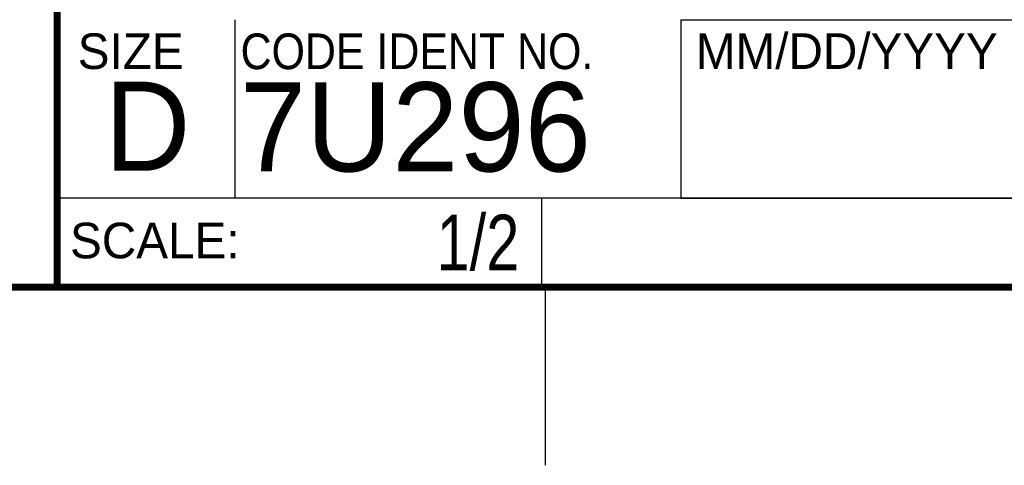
# Model space of a CAD drawing. Header units: inches. Extents: x 0 to 34, y 0 to 22.
# Tile 4 of 11: x 28.3 to 31, y 0 to 1.3. Entities that reach past the tile are written whole.
import ezdxf
from ezdxf.enums import TextEntityAlignment as Align

# ---------------------------------------------------------------- set-up
doc = ezdxf.new("R2010")
doc.units = ezdxf.units.IN
doc.header["$LTSCALE"] = 1.87
doc.header["$MEASUREMENT"] = 0
doc.layers.get('0').update_dxf_attribs({"linetype": 'CONTINUOUS'})
doc.styles.get("Standard").update_dxf_attribs({"font": 'txt', "width": 0.8})

msp = doc.modelspace()

# ---------------------------------------------------------------- linework, layer by layer
at = {"color": 2, "linetype": 'CONTINUOUS'}
for p, q in [((28.88002, 0.75), (28.88002, 1.25)), ((30.13002, 1.24989), (33.49002, 1.24989)), ((30.13002, 1.24989), (30.13002, 0.74989)), ((28.37954, 0.75004), (29.73954, 0.75004)), ((28.37954, 0.75004), (28.37954, 0.50004)), ((28.38002, 0.75), (33.50002, 0.75)), ((29.73954, 0.75004), (29.73954, 0.50004)), ((30.13002, 0.74989), (33.49002, 0.74989)), ((28.37954, 0.50004), (29.73954, 0.50004)), ((29.75002, 0), (29.75002, 0.5))]:
    msp.add_line(p, q, dxfattribs=at)
at = {"color": 7, "linetype": 'CONTINUOUS', "const_width": 0.02}
for points in [[(28.38002, 3), (28.38002, 0.5)], [(0.50002, 0.5), (33.50002, 0.5)]]:
    msp.add_lwpolyline(points, dxfattribs=at)

# ---------------------------------------------------------------- texts
at = {"color": 2, "linetype": 'CONTINUOUS'}
for s, p in [('MM/DD/YYYY', (30.17212, 1.11211)), ('SIZE', (28.43795, 1.11181)), ('SCALE:', (28.41638, 0.58064))]:
    msp.add_text(s, height=0.1, dxfattribs=at).set_placement(p)
at = {"color": 2, "linetype": 'CONTINUOUS', "width": 0.9}
msp.add_text('CODE IDENT NO.', height=0.1, dxfattribs=at).set_placement((28.89492, 1.11148))
at = {"color": 7, "linetype": 'CONTINUOUS'}
for s, p in [('7U296', (28.89285, 0.82447)), ('D  ', (28.51282, 0.82639))]:
    msp.add_text(s, height=0.25, dxfattribs=at).set_placement(p)
at = {"color": 7, "linetype": 'CONTINUOUS', "width": 0.8}
msp.add_text('1/2', height=0.15625, dxfattribs=at).set_placement((29.67704, 0.54691), align=Align.RIGHT)
at = {"color": 7, "linetype": 'CONTINUOUS', "insert": (30.9443, 1.98533), "char_height": 0.2, "width": 3.04, "attachment_point": 2}
msp.add_mtext('INDUSTRIAL WINDOWED\\PENCLOSURE', dxfattribs=at)

doc.saveas('drawing.dxf')
